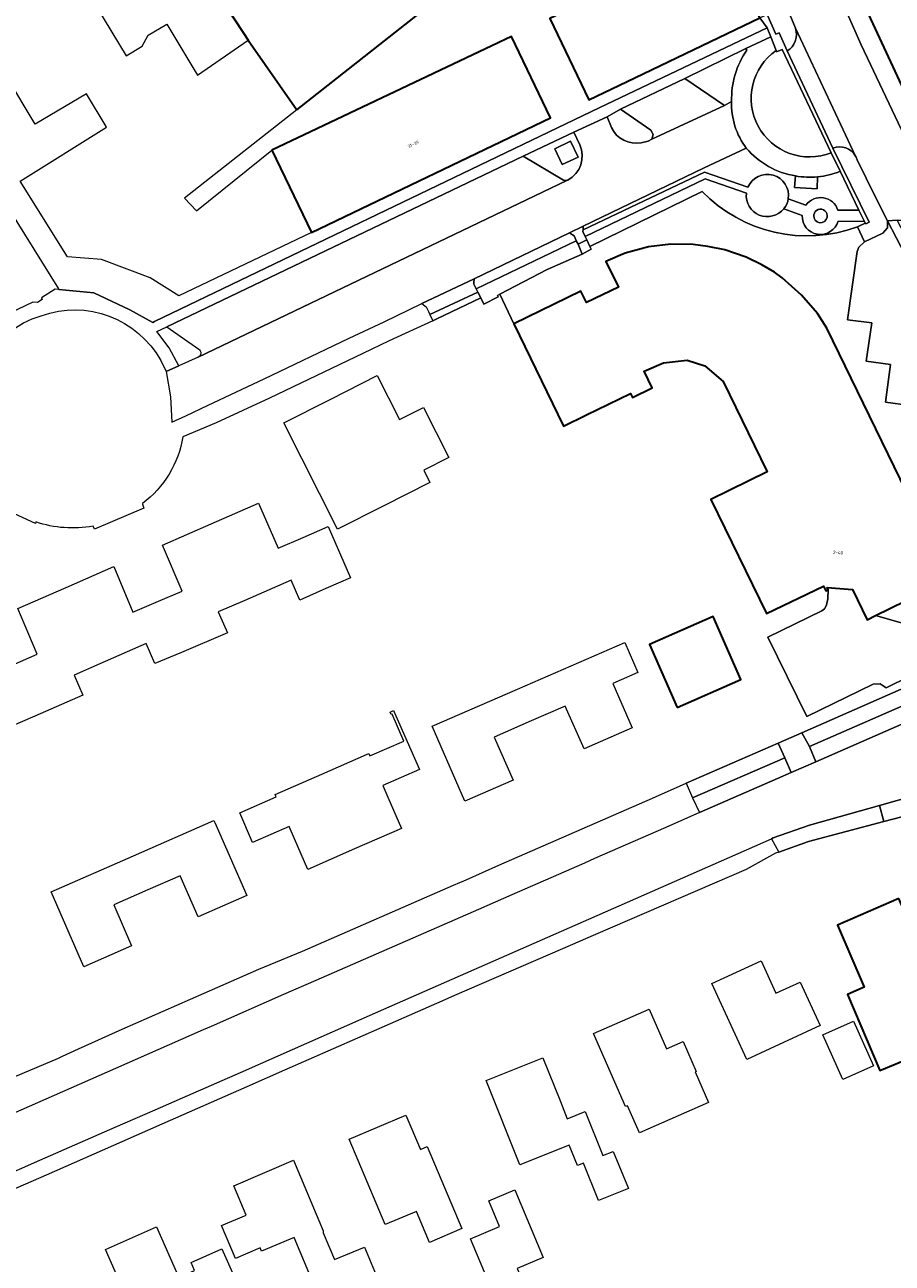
# Model space of a CAD drawing. Header units: metres. Extents: x 183400 to 185591, y 327112 to 329102.
# Tile 11 of 107: x 183666 to 183763, y 327490 to 327629. Entities that reach past the tile are written whole.
import ezdxf

# ---------------------------------------------------------------- set-up
doc = ezdxf.new("R2010")
doc.units = ezdxf.units.M
for name, color, linetype, lineweight in [('B-WE-GR-BEPLANTING_CULTUUR_BODEMBEDEKKER-GV', 90, 'Continuous', 18), ('B-WE-GR-GRAS-GV', 60, 'Continuous', 13), ('B-WE-GR-GROENVOORZIENING-GV', 80, 'Continuous', 18), ('B-WE-GR-HAAG-GV', 90, 'GR-HAAG1', 13), ('B-WE-OG-BEBOUWING-GV', 7, 'Continuous', 35), ('B-WE-OG-BEBOUWING_HUISNUMMER-T18', 10, 'Continuous', 18), ('B-WE-OG-TERREIN_ERF-GV', 7, 'Continuous', 18), ('B-WE-OG-WATER-GV', 130, 'Continuous', 18), ('B-WE-VH-VERHARDING_ASFALT-GV', 252, 'Continuous', 18), ('B-WE-VH-VERHARDING_BETON-GV', 252, 'Continuous', 18), ('B-WE-VH-VERHARDING_BETONSTRAATSTEEN-GV', 252, 'Continuous', 18), ('B-WE-VH-VERHARDING_SIERBESTRATING-GV', 252, 'Continuous', 18), ('B-WE-VH-VERHARDING_STRAATBAKSTEEN-GV', 252, 'Continuous', 18), ('B-WE-VH-VERHARDING_TEGEL-GV', 252, 'Continuous', 18)]:
    doc.layers.add(name, color=color, linetype=linetype, lineweight=lineweight)
doc.styles.add('NLCS-ISO-M200-T25', font='NLCS-ISO.ttf')
doc.linetypes.add('GR-HAAG1', pattern='A,6,[176,NLCS.SHX,S=0.125,R=0,X=0,Y=0],-2', length=8)

msp = doc.modelspace()

# ---------------------------------------------------------------- linework, layer by layer
at = {"layer": 'B-WE-GR-BEPLANTING_CULTUUR_BODEMBEDEKKER-GV', "flags": 128}
for points in [[(183752.368, 327612.189, -0.1746988), (183746.819, 327615.316), (183742.078, 327613.104), (183728.476, 327606.55), (183728.45, 327606.123), (183742.117, 327612.637), (183746.996, 327610.914, -0.8864055), (183751.546, 327609.633), (183753.53, 327608.924, -0.6066231), (183757.13, 327608.352), (183759.505, 327608.347), (183757.391, 327612.717, -0.0705822), (183754.839, 327612.101), (183754.799, 327610.746), (183752.254, 327610.89)], [(183753.111, 327607.756), (183751.044, 327608.501, -0.7457593), (183746.825, 327610.239), (183742.175, 327611.865), (183728.677, 327605.386), (183728.854, 327605), (183729.226, 327604.237), (183741.841, 327610.438, 0.29562), (183759.33, 327606.458), (183760.213, 327606.883), (183760.116, 327607.083), (183757.155, 327607.103, -0.8864642)]]:
    msp.add_lwpolyline(points, format="xyb", close=True, dxfattribs=at)
msp.add_lwpolyline([(183716.598, 327599.1), (183716.958, 327598.457), (183717.277, 327597.779), (183718.895, 327598.576), (183718.804, 327598.749), (183719.062, 327598.883), (183724.402, 327601.663), (183728.34, 327603.405), (183727.878, 327604.523), (183727.689, 327604.887), (183716.408, 327599.495), (183716.598, 327599.1)], close=True, dxfattribs=at)
at = {"layer": 'B-WE-GR-GRAS-GV', "flags": 128}
for points in [[(183769.821, 327552.883), (183770.038, 327553.13), (183769.996, 327553.49), (183769.4, 327554.713), (183753.92, 327547.96), (183754.638, 327546.242), (183769.821, 327552.883)], [(183751.14, 327546.69), (183740.76, 327542.2), (183741.571, 327540.525), (183750.334, 327544.359), (183751.868, 327545.03), (183751.14, 327546.69)]]:
    msp.add_lwpolyline(points, close=True, dxfattribs=at)
at = {"layer": 'B-WE-GR-GROENVOORZIENING-GV', "flags": 128}
for points in [[(183745.165, 327620.574, -0.1598239), (183746.886, 327626.349), (183746.77, 327626.542), (183739.918, 327623.163), (183744.372, 327620.112)], [(183736.184, 327616.34), (183736.339, 327616.875), (183736.064, 327617.359), (183732.656, 327619.697), (183731.162, 327618.846), (183731.638, 327617.637, 0.3396366), (183734.992, 327615.936), (183735.785, 327616.093)], [(183721.712, 327614.42), (183726.242, 327611.711), (183726.629, 327611.672), (183726.751, 327611.73, 0.387093), (183728.099, 327615.687), (183727.425, 327617.131)]]:
    msp.add_lwpolyline(points, format="xyb", close=True, dxfattribs=at)
msp.add_lwpolyline([(183726.111, 327613.49), (183725.275, 327615.233), (183727.031, 327616.092), (183727.895, 327614.315), (183726.111, 327613.49)], close=True, dxfattribs=at)
msp.add_lwpolyline([(183765.212, 327586.361), (183762.497, 327586.727), (183763.044, 327590.987), (183760.319, 327591.353), (183760.965, 327595.643), (183758.198, 327596.006), (183759.298, 327603.7), (183759.499, 327604.165), (183760.129, 327604.793), (183759.33, 327606.458, -0.29562), (183741.841, 327610.438), (183729.226, 327604.237), (183729.373, 327603.937), (183728.34, 327603.405), (183724.402, 327601.663), (183719.062, 327598.883), (183720.672, 327595.548), (183728.213, 327599.215), (183728.832, 327597.94), (183732.424, 327599.684), (183731.021, 327602.576), (183733.201, 327603.487), (183735.822, 327604.211), (183738.324, 327604.508), (183740.852, 327604.479), (183742.498, 327604.263), (183744.414, 327603.869), (183746.795, 327603.054), (183748.567, 327602.207), (183749.996, 327601.351), (183750.842, 327600.73), (183753.052, 327598.772), (183754.824, 327596.702), (183755.889, 327595.053), (183769.654, 327566.76), (183761.375, 327562.71), (183764.649, 327561.79)], format="xyb", dxfattribs=at)
at = {"layer": 'B-WE-GR-HAAG-GV', "flags": 128}
for points in [[(183745.165, 327620.574, -0.1598239), (183746.886, 327626.349), (183746.77, 327626.542), (183739.918, 327623.163), (183744.372, 327620.112)], [(183731.162, 327618.846), (183731.638, 327617.637, 0.3396366), (183734.992, 327615.936), (183735.785, 327616.093), (183736.184, 327616.34), (183736.339, 327616.875), (183736.064, 327617.359), (183732.656, 327619.697)], [(183721.712, 327614.42), (183726.242, 327611.711), (183726.629, 327611.672), (183726.751, 327611.73, 0.387093), (183728.099, 327615.687), (183727.425, 327617.131)]]:
    msp.add_lwpolyline(points, format="xyb", close=True, dxfattribs=at)
at = {"layer": 'B-WE-OG-BEBOUWING-GV', "flags": 128}
for points in [[(183690.762, 327627.494), (183696.24, 327619.654), (183714.201, 327633.828), (183711.36, 327637.69), (183716.7, 327642.09), (183722.48, 327645.65), (183727.414, 327648.645), (183731.078, 327650.869), (183736.963, 327653.767), (183739.382, 327654.958), (183739.583, 327655.057), (183739.804, 327655.166), (183735.934, 327663.076), (183732.374, 327670.352), (183713.638, 327659.692), (183714.556, 327658.162), (183684.008, 327638.302), (183684.426, 327637.666), (183684.176, 327637.501), (183690.201, 327628.347), (183690.762, 327627.494)], [(183736.963, 327653.767), (183731.078, 327650.869), (183727.414, 327648.645), (183729.523, 327644.236), (183728.545, 327643.75), (183731.473, 327637.866), (183727.168, 327635.745), (183729.033, 327631.96), (183724.717, 327629.917), (183729.089, 327620.78), (183733.396, 327622.84), (183748.348, 327629.994), (183736.963, 327653.767)], [(183767.73, 327641.65), (183756.703, 327639.545), (183759.085, 327633.619), (183764.277, 327622.387), (183765.224, 327622.694), (183776.679, 327624.282), (183775.764, 327627.962), (183784.08, 327630.031), (183783.578, 327632.05), (183782.77, 327634.81), (183774.59, 327632.61), (183773.37, 327636.75), (183769.955, 327635.54), (183768.47, 327639.619), (183767.73, 327641.65)], [(183693.431, 327615.107), (183697.865, 327605.84), (183724.782, 327618.719), (183720.401, 327627.874), (183693.431, 327615.107)], [(183761.375, 327562.71), (183769.654, 327566.76), (183755.889, 327595.053), (183754.824, 327596.702), (183753.052, 327598.772), (183750.842, 327600.73), (183749.996, 327601.351), (183748.567, 327602.207), (183746.795, 327603.054), (183744.414, 327603.869), (183742.498, 327604.263), (183740.852, 327604.479), (183738.324, 327604.508), (183735.822, 327604.211), (183733.201, 327603.487), (183731.021, 327602.576), (183732.424, 327599.684), (183728.832, 327597.94), (183728.213, 327599.215), (183720.672, 327595.548), (183726.234, 327584.027), (183728.825, 327585.289), (183733.802, 327587.714), (183734.018, 327587.245), (183736.235, 327588.33), (183735.327, 327590.204), (183737.503, 327591.141), (183740.182, 327591.445), (183742.163, 327590.814), (183744.2, 327589.052), (183749.172, 327578.872), (183742.831, 327575.775), (183749.105, 327562.932), (183755.501, 327566.001), (183755.768, 327565.475), (183756.049, 327565.611), (183755.928, 327565.885), (183758.767, 327565.634), (183760.409, 327562.237), (183761.375, 327562.71)], [(183739.054, 327552.368), (183746.218, 327555.529), (183743.089, 327562.619), (183735.925, 327559.458), (183739.054, 327552.368)], [(183763.972, 327530.845), (183757.071, 327527.854), (183760.098, 327520.871), (183758.208, 327520.049), (183761.856, 327511.492), (183767.46, 327513.818), (183767.753, 327513.945), (183768.831, 327511.458), (183776.88, 327515.02), (183773.99, 327523.56), (183769.701, 327521.749), (183770.885, 327518.943), (183769.307, 327518.259), (183768.79, 327519.451), (183769.001, 327519.543), (183767.232, 327523.626), (183767.122, 327523.578), (183763.972, 327530.845)]]:
    msp.add_lwpolyline(points, close=True, dxfattribs=at)
at = {"layer": 'B-WE-OG-TERREIN_ERF-GV', "flags": 128}
for points in [[(183667.883, 327640.89), (183677.02, 327625.707), (183678.811, 327626.795), (183679.504, 327628.027), (183681.598, 327629.292), (183684.534, 327624.398), (183685.06, 327623.521), (183690.762, 327627.494), (183690.201, 327628.347), (183684.176, 327637.501)], [(183714.201, 327633.828), (183696.24, 327619.654), (183683.606, 327609.684), (183684.928, 327608.269), (183693.431, 327615.107), (183720.401, 327627.874), (183724.782, 327618.719), (183697.865, 327605.84), (183682.943, 327598.701), (183679.708, 327600.741), (183674.243, 327602.771), (183670.433, 327603.09), (183665.093, 327611.608), (183674.799, 327617.693), (183674.761, 327617.757), (183672.56, 327621.45), (183666.773, 327618.01), (183663.583, 327623.335)], [(183662.748, 327610.113), (183669.388, 327599.472), (183669.436, 327599.395), (183673.388, 327599.034), (183677.45, 327597.123), (183680.01, 327595.701), (183680.223, 327595.803), (183730.327, 327619.883), (183749.166, 327628.87), (183748.348, 327629.994), (183733.396, 327622.84), (183729.089, 327620.78), (183724.717, 327629.917)], [(183664.208, 327557.128), (183666.989, 327558.38), (183666.479, 327559.587), (183664.828, 327563.492), (183670.283, 327565.88), (183675.623, 327568.218), (183677.784, 327563.106), (183680.663, 327564.323), (183683.317, 327565.446), (183681.125, 327570.63), (183686.589, 327573.025), (183691.924, 327575.363), (183694.149, 327570.278), (183696.959, 327571.509), (183699.741, 327572.728), (183702.265, 327566.966), (183699.506, 327565.743), (183696.588, 327564.449), (183695.602, 327566.697), (183690.365, 327564.409), (183687.395, 327563.112), (183688.424, 327560.757), (183683.234, 327558.563), (183680.254, 327557.303), (183679.269, 327559.553), (183674.068, 327557.275), (183671.159, 327556), (183672.145, 327553.751), (183666.731, 327551.393), (183663.965, 327550.188)], [(183656.383, 327507.397), (183669.399, 327512.905), (183669.86, 327513.1), (183671.64, 327513.95), (183676.59, 327516.135), (183691.96, 327522.92), (183693.247, 327523.444), (183696.868, 327524.919), (183713.853, 327532.356), (183715.272, 327532.977), (183718.976, 327534.599), (183736.253, 327542.164), (183740.048, 327543.826), (183750.408, 327548.362), (183753.067, 327549.526), (183768.611, 327556.332)], [(183770.7, 327541.71), (183762.298, 327539.511), (183753.81, 327537.29), (183750.485, 327536.092), (183750.09, 327535.95), (183746.82, 327534.12), (183729.864, 327526.798), (183726.147, 327525.193), (183713.96, 327519.93), (183712.889, 327519.459), (183712.889, 327519.459), (183705.808, 327516.345), (183694.832, 327511.519), (183690.604, 327509.659), (183681.025, 327505.447), (183676.519, 327503.466), (183668.024, 327499.73), (183663.1, 327497.565)]]:
    msp.add_lwpolyline(points, dxfattribs=at)
msp.add_lwpolyline([(183767.744, 327557.138), (183762.559, 327554.577), (183761.872, 327555.016), (183761.097, 327555.006), (183753.618, 327551.358), (183749.248, 327560.276), (183755.314, 327563.25), (183755.635, 327563.474), (183755.854, 327563.864), (183756.004, 327564.608), (183756.049, 327565.611), (183755.768, 327565.475), (183755.501, 327566.001), (183749.105, 327562.932), (183742.831, 327575.775), (183749.172, 327578.872), (183744.2, 327589.052), (183742.163, 327590.814), (183740.182, 327591.445), (183737.503, 327591.141), (183735.327, 327590.204), (183736.235, 327588.33), (183734.018, 327587.245), (183733.802, 327587.714), (183728.825, 327585.289), (183726.234, 327584.027), (183720.672, 327595.548), (183719.062, 327598.883), (183718.804, 327598.749), (183718.895, 327598.576), (183717.277, 327597.779), (183716.958, 327598.457), (183711.988, 327596.103), (183711.535, 327595.889), (183706.638, 327593.62), (183703.667, 327592.213), (183693.163, 327587.187), (183687.154, 327584.4), (183683.409, 327582.841, -0.1929504), (183678.844, 327575.31), (183678.844, 327575.251), (183678.998, 327574.799), (183673.465, 327572.429), (183673.29, 327572.784, -0.1285045), (183666.87, 327573.251), (183666.829, 327573.08), (183663.967, 327574.385)], format="xyb", dxfattribs=at)
for points in [[(183706.027, 327575.061), (183700.803, 327572.428), (183694.762, 327584.411), (183700.06, 327587.082), (183705.287, 327589.717), (183707.785, 327584.761), (183710.503, 327586.13), (183713.338, 327580.501), (183710.518, 327579.075), (183711.208, 327577.683), (183706.027, 327575.061)], [(183739.054, 327552.368), (183735.925, 327559.458), (183743.089, 327562.619), (183746.218, 327555.529), (183739.054, 327552.368)], [(183722.599, 327550.844), (183718.455, 327549.034), (183720.572, 327544.199), (183715.148, 327541.819), (183711.47, 327550.241), (183721.082, 327554.427), (183733.144, 327559.679), (183734.626, 327556.297), (183731.812, 327555.061), (183733.985, 327550.071), (183728.557, 327547.699), (183726.445, 327552.525), (183722.599, 327550.844)], [(183699.048, 327544.866), (183704.084, 327547.072), (183704.34, 327547.185), (183704.461, 327546.91), (183708.28, 327548.583), (183706.956, 327551.606), (183706.855, 327551.562), (183706.735, 327551.836), (183707.129, 327552.009), (183710.026, 327545.396), (183705.895, 327543.586), (183706.471, 327542.272), (183708.01, 327538.759), (183702.737, 327536.449), (183697.463, 327534.138), (183695.959, 327537.595), (183695.356, 327538.98), (183691.247, 327537.183), (183689.801, 327540.491), (183693.918, 327542.291), (183693.798, 327542.566), (183699.048, 327544.866)], [(183677.831, 327535.661), (183686.895, 327539.631), (183686.992, 327539.41), (183690.592, 327531.19), (183685.13, 327528.8), (183683.106, 327533.424), (183679.477, 327531.835), (183675.616, 327530.144), (183677.64, 327525.52), (183672.268, 327523.17), (183668.576, 327531.608), (183677.831, 327535.661)], [(183763.972, 327530.845), (183767.122, 327523.578), (183767.232, 327523.626), (183769.001, 327519.543), (183768.79, 327519.451), (183769.307, 327518.259), (183770.885, 327518.943), (183769.701, 327521.749), (183773.99, 327523.56), (183776.88, 327515.02), (183768.831, 327511.458), (183767.753, 327513.945), (183767.46, 327513.818), (183761.856, 327511.492), (183758.208, 327520.049), (183760.098, 327520.871), (183757.071, 327527.854), (183763.972, 327530.845)], [(183748.491, 327523.826), (183750.16, 327520.199), (183752.885, 327521.452), (183755.134, 327516.555), (183746.873, 327512.756), (183742.955, 327521.281), (183748.491, 327523.826)], [(183735.894, 327518.401), (183737.857, 327513.933), (183739.707, 327514.746), (183741.175, 327511.405), (183741.056, 327511.352), (183742.573, 327507.901), (183734.794, 327504.47), (183733.44, 327507.54), (183733.23, 327507.449), (183729.632, 327515.649), (183735.894, 327518.401)], [(183755.42, 327515.5), (183758.87, 327517.05), (183761.12, 327512.02), (183757.67, 327510.48), (183755.42, 327515.5)], [(183727.822, 327500.788), (183726.9, 327503.09), (183721.348, 327500.869), (183717.546, 327510.365), (183723.933, 327512.922), (183725.895, 327508.021), (183726.676, 327506.071), (183728.682, 327506.873), (183730.663, 327501.925), (183731.85, 327502.4), (183733.58, 327498.229), (183730.191, 327496.873), (183728.512, 327501.064), (183727.822, 327500.788)], [(183710.169, 327502.597), (183710.89, 327502.929), (183714.816, 327493.7), (183711.172, 327492.149), (183709.685, 327495.646), (183706.188, 327494.158), (183702.105, 327503.756), (183708.515, 327506.483), (183710.169, 327502.597)], [(183701.61, 327485.905), (183699.237, 327484.895), (183697.781, 327488.318), (183695.913, 327492.708), (183692.26, 327491.154), (183692.103, 327491.522), (183689.343, 327490.347), (183687.769, 327494.047), (183690.539, 327495.225), (183689.133, 327498.528), (183695.86, 327501.39), (183699.21, 327493.46), (183699.21, 327493.22), (183700.46, 327490.22), (183703.833, 327491.601), (183705.518, 327487.568), (183701.61, 327485.905)], [(183719.06, 327493.94), (183717.83, 327496.84), (183720.75, 327498.07), (183723.96, 327490.46), (183721.04, 327489.23), (183721.728, 327487.608), (183722.38, 327486.07), (183719.07, 327484.68), (183718.426, 327486.209), (183715.76, 327492.54), (183719.06, 327493.94)], [(183680.452, 327493.885), (183682.961, 327488.215), (183684.726, 327488.996), (183684.325, 327489.902), (183687.773, 327491.427), (183690.376, 327485.592), (183680.82, 327481.363), (183679.404, 327484.563), (183677.968, 327483.928), (183674.69, 327491.335), (183680.452, 327493.885)]]:
    msp.add_lwpolyline(points, close=True, dxfattribs=at)
at = {"layer": 'B-WE-OG-WATER-GV', "flags": 128}
msp.add_lwpolyline([(183742.175, 327611.865), (183746.825, 327610.239, 0.7457593), (183751.044, 327608.501, 0.1323388), (183751.546, 327609.633, 0.8864055), (183746.996, 327610.914), (183742.117, 327612.637), (183728.45, 327606.123), (183728.421, 327605.932), (183728.677, 327605.386)], format="xyb", close=True, dxfattribs=at)
msp.add_lwpolyline([(183727.689, 327604.887), (183727.673, 327604.918), (183727.44, 327605.445), (183727.254, 327605.585), (183726.911, 327605.792), (183716.18, 327600.616), (183716.153, 327600.187), (183716.149, 327600.017), (183716.408, 327599.495), (183727.689, 327604.887)], close=True, dxfattribs=at)
at = {"layer": 'B-WE-VH-VERHARDING_ASFALT-GV', "flags": 128}
for points in [[(183748.923, 327637.146), (183752.356, 327628.82), (183759.111, 327614.436), (183759.172, 327614.305), (183759.317, 327614.009), (183761.336, 327609.894), (183762.697, 327607.132), (183763.789, 327607.204), (183768.211, 327607.207), (183769.311, 327607.22), (183769.198, 327607.377), (183766.908, 327612.031), (183766.636, 327612.583), (183765.537, 327614.843), (183764.641, 327616.666), (183759.752, 327626.952), (183757.152, 327632.826)], [(183813.436, 327480.709), (183806.464, 327501.011), (183796.087, 327529.18), (183786.682, 327555.744), (183779.675, 327574.436), (183777.3, 327579.879), (183766.65, 327601.758), (183763.789, 327607.204), (183762.697, 327607.132), (183765.765, 327601.293), (183777.169, 327577.819), (183779.496, 327572.281), (183782.049, 327565.681), (183782.572, 327564.327), (183782.989, 327563.25), (183783.122, 327561.656), (183787.964, 327547.707), (183788.89, 327545.04), (183803.95, 327505.68), (183808.227, 327493.028), (183813.582, 327476.837)], [(183769.821, 327552.883), (183754.638, 327546.242), (183751.868, 327545.03), (183750.334, 327544.359), (183741.571, 327540.525), (183737.771, 327538.861), (183729.748, 327535.349), (183728.624, 327534.857), (183720.424, 327531.267), (183716.663, 327529.621), (183698.379, 327521.632), (183694.733, 327520.04), (183686.581, 327516.461), (183685.702, 327516.075), (183678.04, 327512.711), (183670.783, 327509.525), (183657.952, 327503.895)], [(183662.362, 327499.244), (183667.291, 327501.398), (183675.794, 327505.115), (183680.304, 327507.086), (183683.95, 327508.68), (183689.886, 327511.292), (183694.113, 327513.152), (183705.089, 327517.981), (183712.169, 327521.096), (183725.402, 327526.919), (183729.108, 327528.549), (183745.898, 327535.937), (183749.649, 327537.587), (183749.86, 327537.68), (183753.93, 327539.11), (183761.82, 327541.34), (183770.283, 327543.733)]]:
    msp.add_lwpolyline(points, dxfattribs=at)
at = {"layer": 'B-WE-VH-VERHARDING_BETON-GV', "flags": 128}
for points in [[(183760.213, 327606.883), (183760.265, 327606.813), (183760.633, 327606.975), (183756.573, 327615.333), (183751.413, 327626.264), (183750.528, 327628.289), (183750.153, 327628.147), (183749.172, 327630.35), (183748.654, 327630.12), (183748.348, 327629.994), (183749.166, 327628.87), (183749.576, 327627.87), (183750.179, 327626.33), (183750.222, 327626.152), (183750.842, 327626.419), (183756.389, 327614.801), (183757.391, 327612.717), (183759.505, 327608.347), (183760.116, 327607.083), (183760.213, 327606.883)], [(183726.111, 327613.49), (183727.895, 327614.315), (183727.031, 327616.092), (183725.275, 327615.233), (183726.111, 327613.49)], [(183728.677, 327605.386), (183728.421, 327605.932), (183728.45, 327606.123), (183728.476, 327606.55), (183726.911, 327605.792), (183727.254, 327605.585), (183727.44, 327605.445), (183727.673, 327604.918), (183727.689, 327604.887), (183727.878, 327604.523), (183728.854, 327605), (183728.677, 327605.386)], [(183716.408, 327599.495), (183716.149, 327600.017), (183716.153, 327600.187), (183716.18, 327600.616), (183710.297, 327597.836), (183710.652, 327597.577), (183710.78, 327597.467), (183711.035, 327596.952), (183711.191, 327596.581), (183716.598, 327599.1), (183716.408, 327599.495)]]:
    msp.add_lwpolyline(points, close=True, dxfattribs=at)
msp.add_lwpolyline([(183754.427, 327607.819), (183754.418, 327607.75, 0.9741269), (183755.925, 327607.554, 1.0180497)], format="xyb", close=True, dxfattribs=at)
at = {"layer": 'B-WE-VH-VERHARDING_BETONSTRAATSTEEN-GV', "flags": 128}
for points in [[(183765.224, 327622.694), (183764.277, 327622.387), (183759.085, 327633.619), (183756.703, 327639.545), (183752.027, 327651.178), (183751.73, 327651.016), (183751.789, 327650.827, 0.3742043), (183750.883, 327648.144), (183752.709, 327643.685), (183754.45, 327639.405), (183757.152, 327632.826), (183759.752, 327626.952), (183764.641, 327616.666), (183765.537, 327614.843), (183765.821, 327614.631), (183766.172, 327614.675), (183766.097, 327614.844), (183768.412, 327615.979), (183768.732, 327615.853)], [(183751.413, 327626.264, 0.3557148), (183752.356, 327628.82), (183748.923, 327637.146), (183747.158, 327641.416), (183744.4, 327648.103), (183744.151, 327648.707), (183741.468, 327647.645), (183749.172, 327630.35), (183750.153, 327628.147), (183750.528, 327628.289)], [(183756.573, 327615.333, -0.3763395), (183759.111, 327614.436), (183752.356, 327628.82, -0.3557148), (183751.413, 327626.264)], [(183759.111, 327614.436, 0.3763395), (183756.573, 327615.333), (183760.633, 327606.975), (183760.265, 327606.813), (183760.213, 327606.883), (183759.33, 327606.458), (183760.129, 327604.793), (183762.188, 327605.757), (183762.701, 327606.349), (183762.697, 327607.132), (183761.336, 327609.894), (183759.317, 327614.009), (183759.172, 327614.305)]]:
    msp.add_lwpolyline(points, format="xyb", close=True, dxfattribs=at)
for points in [[(183765.765, 327601.293), (183762.697, 327607.132), (183762.701, 327606.349), (183762.188, 327605.757), (183760.129, 327604.793), (183759.499, 327604.165), (183759.298, 327603.7), (183758.198, 327596.006), (183760.965, 327595.643), (183760.319, 327591.353), (183763.044, 327590.987), (183762.497, 327586.727), (183765.212, 327586.361)], [(183764.649, 327561.79), (183761.375, 327562.71), (183761.375, 327562.71), (183760.409, 327562.237), (183758.767, 327565.634), (183755.928, 327565.885), (183756.049, 327565.611), (183756.004, 327564.608), (183755.854, 327563.864), (183755.635, 327563.474), (183755.314, 327563.25), (183749.248, 327560.276), (183753.618, 327551.358), (183761.097, 327555.006), (183761.872, 327555.016), (183762.559, 327554.577), (183767.744, 327557.138)]]:
    msp.add_lwpolyline(points, dxfattribs=at)
for points in [[(183753.92, 327547.96), (183753.067, 327549.526), (183750.408, 327548.362), (183751.14, 327546.69), (183751.868, 327545.03), (183754.638, 327546.242), (183753.92, 327547.96)], [(183761.82, 327541.34), (183762.298, 327539.511), (183770.7, 327541.71), (183770.857, 327541.756), (183770.283, 327543.733), (183761.82, 327541.34)]]:
    msp.add_lwpolyline(points, close=True, dxfattribs=at)
at = {"layer": 'B-WE-VH-VERHARDING_SIERBESTRATING-GV', "flags": 128}
msp.add_lwpolyline([(183750.179, 327626.33, 0.8899492), (183756.389, 327614.801), (183750.842, 327626.419), (183750.222, 327626.152)], format="xyb", close=True, dxfattribs=at)
at = {"layer": 'B-WE-VH-VERHARDING_STRAATBAKSTEEN-GV', "flags": 128}
msp.add_lwpolyline([(183662.695, 327593.451, -0.1448002), (183667.454, 327596.454, -0.3693003), (183680.915, 327591.405), (183681.523, 327590.171), (183682.943, 327590.817), (183681.868, 327592.853), (183680.483, 327594.693), (183681.582, 327595.204), (183721.712, 327614.42), (183727.425, 327617.131), (183731.162, 327618.846), (183732.656, 327619.697), (183739.918, 327623.163), (183746.77, 327626.542), (183749.576, 327627.87), (183749.166, 327628.87), (183730.327, 327619.883), (183680.223, 327595.803), (183680.01, 327595.701), (183677.45, 327597.123), (183673.388, 327599.034), (183669.436, 327599.395), (183669.019, 327599.433), (183667.478, 327598.466), (183667.575, 327598.295), (183667.048, 327597.94), (183666.502, 327597.99), (183663.918, 327596.733)], format="xyb", dxfattribs=at)
for points in [[(183746.886, 327626.349, 0.1598239), (183745.165, 327620.574, 0.1696139), (183746.819, 327615.316, 0.1746988), (183752.368, 327612.189, 0.0663578), (183754.839, 327612.101, 0.0705822), (183757.391, 327612.717), (183756.389, 327614.801, -0.8899492), (183750.179, 327626.33), (183749.576, 327627.87), (183746.77, 327626.542)], [(183726.629, 327611.672), (183685.143, 327591.813), (183685.129, 327591.806), (183682.943, 327590.817), (183681.523, 327590.171), (183681.995, 327587.341), (183682.158, 327584.476), (183683.725, 327585.21), (183686.236, 327586.385), (183692.571, 327589.346), (183702.137, 327593.924), (183706.055, 327595.765), (183710.297, 327597.836), (183716.18, 327600.616), (183726.911, 327605.792), (183728.476, 327606.55), (183742.078, 327613.104), (183746.819, 327615.316, -0.1696139), (183745.165, 327620.574), (183744.372, 327620.112), (183736.184, 327616.34), (183735.785, 327616.093), (183734.992, 327615.936, -0.3396366), (183731.638, 327617.637), (183731.162, 327618.846), (183727.425, 327617.131), (183728.099, 327615.687, -0.387093), (183726.751, 327611.73)], [(183685.143, 327591.813), (183726.629, 327611.672), (183726.242, 327611.711), (183721.712, 327614.42), (183681.582, 327595.204), (183685.191, 327592.697, -0.5837093)], [(183752.368, 327612.189), (183752.254, 327610.89), (183754.799, 327610.746), (183754.839, 327612.101, -0.0663578)], [(183759.505, 327608.347), (183757.13, 327608.352, 0.6066231), (183753.53, 327608.924), (183751.546, 327609.633, -0.1323388), (183751.044, 327608.501), (183753.111, 327607.756, 0.8864642), (183757.155, 327607.103), (183760.116, 327607.083)], [(183754.418, 327607.75), (183754.427, 327607.819, -1.0180497), (183755.925, 327607.554, -0.9741269)]]:
    msp.add_lwpolyline(points, format="xyb", close=True, dxfattribs=at)
for points in [[(183736.184, 327616.34), (183744.372, 327620.112), (183739.918, 327623.163), (183732.656, 327619.697), (183736.064, 327617.359), (183736.339, 327616.875), (183736.184, 327616.34)], [(183728.34, 327603.405), (183729.373, 327603.937), (183729.226, 327604.237), (183728.854, 327605), (183727.878, 327604.523), (183728.34, 327603.405)], [(183711.535, 327595.889), (183711.988, 327596.103), (183716.958, 327598.457), (183716.598, 327599.1), (183711.191, 327596.581), (183711.535, 327595.889)]]:
    msp.add_lwpolyline(points, close=True, dxfattribs=at)
at = {"layer": 'B-WE-VH-VERHARDING_TEGEL-GV', "flags": 128}
for points in [[(183769.4, 327554.713), (183768.611, 327556.332), (183753.067, 327549.526), (183753.92, 327547.96), (183769.4, 327554.713)], [(183740.76, 327542.2), (183751.14, 327546.69), (183750.408, 327548.362), (183740.048, 327543.826), (183740.76, 327542.2)], [(183762.298, 327539.511), (183761.82, 327541.34), (183753.93, 327539.11), (183749.86, 327537.68), (183749.649, 327537.587), (183750.485, 327536.092), (183753.81, 327537.29), (183762.298, 327539.511)]]:
    msp.add_lwpolyline(points, close=True, dxfattribs=at)

# ---------------------------------------------------------------- texts
at = {"layer": 'B-WE-OG-BEBOUWING_HUISNUMMER-T18', "char_height": 0.36, "attachment_point": 5, "style": 'NLCS-ISO-M200-T25'}
for s, insert, rotation in [('31-39', (183709.342, 327615.766), 25.6), ('2-40', (183757.143, 327569.793), 354.9)]:
    msp.add_mtext(s, dxfattribs=dict(at, insert=insert, rotation=rotation))

doc.saveas('drawing.dxf')
